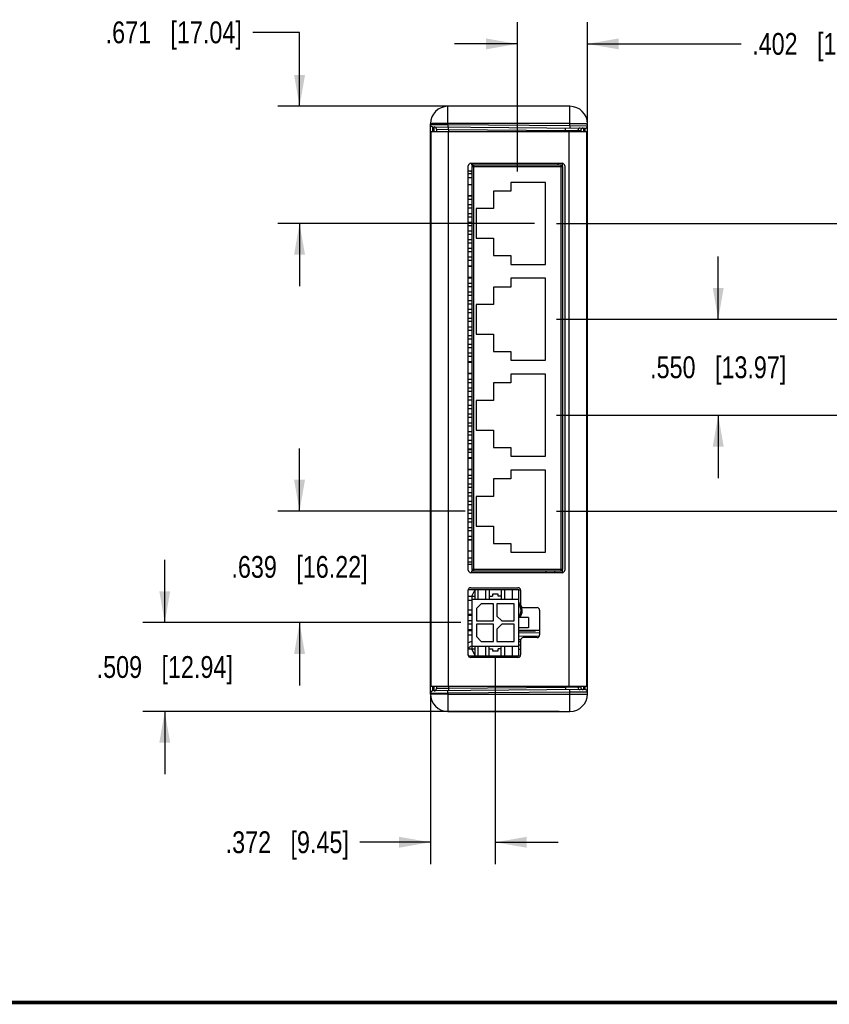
# Model space of a CAD drawing. Header units: inches. Extents: x 0.2 to 16.8, y 0.1 to 10.8.
# Tile 11 of 27: x 6.8 to 11.4, y 0.2 to 5.9. Entities that reach past the tile are written whole.
import ezdxf

# ---------------------------------------------------------------- set-up
doc = ezdxf.new("R2010")
doc.units = ezdxf.units.IN
doc.header["$LTSCALE"] = 0.935
doc.header["$MEASUREMENT"] = 0
doc.layers.get('0').update_dxf_attribs({"linetype": 'CONTINUOUS'})
doc.layers.add('DIMENSIONS', color=7, linetype='CONTINUOUS')
doc.styles.get("Standard").update_dxf_attribs({"font": 'txt', "width": 0.8})
doc.dimstyles.new('DIMSTYLE_1', dxfattribs={"dimtxt": 0.125, "dimasz": 0.18, "dimexe": 0.18, "dimexo": 0.0625, "dimgap": 0.09, "dimtad": 0, "dimtih": 1, "dimtoh": 1, "dimdec": 3, "dimzin": 4, "dimdsep": 46, "dimtxsty": 'STANDARD', "dimblk": '_FILLED', "dimblk1": '_FILLED', "dimblk2": '_FILLED', "dimcen": 0.09, "dimadec": 0, "dimazin": 0, "dimtp": 0.01, "dimtm": 0.01, "dimtfac": 1, "dimtdec": 3, "dimtofl": 0, "dimtmove": 0, "dimatfit": 3, "dimldrblk": '_FILLED', "dimfxl": 1, "dimtolj": 1, "dimtzin": 4, "dimarcsym": 0})

# ---------------------------------------------------------------- blocks, each defined once
blk = doc.blocks.new('_FILLED')
at = {"color": 0, "linetype": 'BYBLOCK'}
blk.add_solid([(0, 0), (-1, 0.174), (-1, -0.174)], dxfattribs=at)
blk = doc.blocks.new('*D3')
at = {"layer": 'DIMENSIONS', "color": 2, "linetype": 'CONTINUOUS'}
for p, q in [((8.4007, 5.8207), (8.1323, 5.8207)), ((8.4007, 5.3966), (8.4007, 5.8207)), ((9.8882, 5.3966), (8.2757, 5.3966)), ((9.7482, 4.7256), (8.2757, 4.7256)), ((8.4007, 4.7256), (8.4007, 4.3656))]:
    blk.add_line(p, q, dxfattribs=at)
at = {"layer": 'DIMENSIONS', "color": 2, "linetype": 'CONTINUOUS', "xscale": 0.18, "yscale": 0.18, "zscale": 0.18}
for p, rotation in [((8.4007, 5.3966), 270), ((8.4007, 4.7256), 90)]:
    blk.add_blockref('_FILLED', p, dxfattribs=dict(at, rotation=rotation))
at = {"layer": 'DIMENSIONS', "color": 2, "linetype": 'CONTINUOUS', "insert": (8.0698, 5.8832), "char_height": 0.125, "width": 1.225, "attachment_point": 3, "line_spacing_factor": 0.9}
blk.add_mtext('.671{\\Ftxt.shx;\\W1.000000;\\H0.125000; }[17.04]', dxfattribs=at)
blk = doc.blocks.new('*D4')
at = {"layer": 'DIMENSIONS', "color": 2, "linetype": 'CONTINUOUS'}
for p, q in [((11.6094, 4.7256), (11.6094, 5.1794)), ((11.6094, 5.1794), (11.7269, 5.1794)), ((9.8732, 4.7256), (11.7344, 4.7256)), ((9.8732, 4.1756), (11.7344, 4.1756)), ((11.6094, 4.1756), (11.6094, 3.8156))]:
    blk.add_line(p, q, dxfattribs=at)
at = {"layer": 'DIMENSIONS', "color": 2, "linetype": 'CONTINUOUS', "xscale": 0.18, "yscale": 0.18, "zscale": 0.18}
for p, rotation in [((11.6094, 4.7256), 270), ((11.6094, 4.1756), 90)]:
    blk.add_blockref('_FILLED', p, dxfattribs=dict(at, rotation=rotation))
at = {"layer": 'DIMENSIONS', "color": 2, "linetype": 'CONTINUOUS', "insert": (11.7894, 5.2419), "char_height": 0.125, "width": 1.225, "attachment_point": 1, "line_spacing_factor": 0.9}
blk.add_mtext('.550{\\Ftxt.shx;\\W1.000000;\\H0.125000; }[13.97]', dxfattribs=at)
blk = doc.blocks.new('*D5')
at = {"layer": 'DIMENSIONS', "color": 2, "linetype": 'CONTINUOUS'}
for p, q in [((10.8007, 4.1756), (10.8007, 4.5356)), ((9.8732, 4.1756), (10.9257, 4.1756)), ((9.8732, 3.6256), (10.9257, 3.6256)), ((10.8007, 3.6256), (10.8007, 3.2656))]:
    blk.add_line(p, q, dxfattribs=at)
at = {"layer": 'DIMENSIONS', "color": 2, "linetype": 'CONTINUOUS', "xscale": 0.18, "yscale": 0.18, "zscale": 0.18}
for p, rotation in [((10.8007, 4.1756), 270), ((10.8007, 3.6256), 90)]:
    blk.add_blockref('_FILLED', p, dxfattribs=dict(at, rotation=rotation))
at = {"layer": 'DIMENSIONS', "color": 2, "linetype": 'CONTINUOUS', "insert": (10.8007, 3.9631), "char_height": 0.125, "width": 1.225, "attachment_point": 2, "line_spacing_factor": 0.9}
blk.add_mtext('.550{\\Ftxt.shx;\\W1.000000;\\H0.125000; }[13.97]', dxfattribs=at)
blk = doc.blocks.new('*D6')
at = {"layer": 'DIMENSIONS', "color": 2, "linetype": 'CONTINUOUS'}
for p, q in [((12.0017, 3.6256), (12.0017, 3.9856)), ((9.8732, 3.6256), (12.1267, 3.6256)), ((9.8732, 3.0756), (12.1267, 3.0756)), ((12.0017, 3.0756), (12.0017, 2.7101)), ((12.0017, 2.7101), (12.1271, 2.7101))]:
    blk.add_line(p, q, dxfattribs=at)
at = {"layer": 'DIMENSIONS', "color": 2, "linetype": 'CONTINUOUS', "xscale": 0.18, "yscale": 0.18, "zscale": 0.18}
for p, rotation in [((12.0017, 3.6256), 270), ((12.0017, 3.0756), 90)]:
    blk.add_blockref('_FILLED', p, dxfattribs=dict(at, rotation=rotation))
at = {"layer": 'DIMENSIONS', "color": 2, "linetype": 'CONTINUOUS', "insert": (12.1896, 2.7726), "char_height": 0.125, "width": 1.225, "attachment_point": 1, "line_spacing_factor": 0.9}
blk.add_mtext('.550{\\Ftxt.shx;\\W1.000000;\\H0.125000; }[13.97]', dxfattribs=at)
blk = doc.blocks.new('*D7')
at = {"layer": 'DIMENSIONS', "color": 2, "linetype": 'CONTINUOUS'}
for p, q in [((8.4007, 3.0756), (8.4007, 3.4356)), ((9.3502, 3.0756), (8.2757, 3.0756)), ((9.3249, 2.437), (8.2757, 2.437)), ((8.4007, 2.437), (8.4007, 2.077))]:
    blk.add_line(p, q, dxfattribs=at)
at = {"layer": 'DIMENSIONS', "color": 2, "linetype": 'CONTINUOUS', "xscale": 0.18, "yscale": 0.18, "zscale": 0.18}
for p, rotation in [((8.4007, 3.0756), 270), ((8.4007, 2.437), 90)]:
    blk.add_blockref('_FILLED', p, dxfattribs=dict(at, rotation=rotation))
at = {"layer": 'DIMENSIONS', "color": 2, "linetype": 'CONTINUOUS', "insert": (8.4007, 2.8188), "char_height": 0.125, "width": 1.225, "attachment_point": 2, "line_spacing_factor": 0.9}
blk.add_mtext('.639{\\Ftxt.shx;\\W1.000000;\\H0.125000; }[16.22]', dxfattribs=at)
blk = doc.blocks.new('*D8')
at = {"layer": 'DIMENSIONS', "color": 2, "linetype": 'CONTINUOUS'}
for p, q in [((7.628, 2.437), (7.628, 2.797)), ((9.3249, 2.437), (7.503, 2.437)), ((9.8882, 1.9276), (7.503, 1.9276)), ((7.628, 1.9276), (7.628, 1.5676))]:
    blk.add_line(p, q, dxfattribs=at)
at = {"layer": 'DIMENSIONS', "color": 2, "linetype": 'CONTINUOUS', "xscale": 0.18, "yscale": 0.18, "zscale": 0.18}
for p, rotation in [((7.628, 2.437), 270), ((7.628, 1.9276), 90)]:
    blk.add_blockref('_FILLED', p, dxfattribs=dict(at, rotation=rotation))
at = {"layer": 'DIMENSIONS', "color": 2, "linetype": 'CONTINUOUS', "insert": (7.628, 2.2448), "char_height": 0.125, "width": 1.225, "attachment_point": 2, "line_spacing_factor": 0.9}
blk.add_mtext('.509{\\Ftxt.shx;\\W1.000000;\\H0.125000; }[12.94]', dxfattribs=at)
blk = doc.blocks.new('*D9')
at = {"layer": 'DIMENSIONS', "color": 2, "linetype": 'CONTINUOUS'}
for p, q in [((9.5227, 2.2397), (9.5227, 1.0526)), ((9.1507, 2.0157), (9.1507, 1.0526)), ((9.1507, 1.1776), (8.746, 1.1776)), ((9.5227, 1.1776), (9.8827, 1.1776))]:
    blk.add_line(p, q, dxfattribs=at)
at = {"layer": 'DIMENSIONS', "color": 2, "linetype": 'CONTINUOUS', "xscale": 0.18, "yscale": 0.18, "zscale": 0.18}
blk.add_blockref('_FILLED', (9.1507, 1.1776), dxfattribs=at)
at = {"layer": 'DIMENSIONS', "color": 2, "linetype": 'CONTINUOUS', "xscale": 0.18, "yscale": 0.18, "zscale": 0.18, "rotation": 180}
blk.add_blockref('_FILLED', (9.5227, 1.1776), dxfattribs=at)
at = {"layer": 'DIMENSIONS', "color": 2, "linetype": 'CONTINUOUS', "insert": (8.6835, 1.2401), "char_height": 0.125, "width": 1.125, "attachment_point": 3, "line_spacing_factor": 0.9}
blk.add_mtext('.372{\\Ftxt.shx;\\W1.000000;\\H0.125000; }[9.45]', dxfattribs=at)
blk = doc.blocks.new('*D10')
at = {"layer": 'DIMENSIONS', "color": 2, "linetype": 'CONTINUOUS'}
for p, q in [((9.6492, 5.0235), (9.6492, 5.8795)), ((10.0507, 2.1953), (10.0507, 5.8795)), ((9.6492, 5.7545), (9.2892, 5.7545)), ((10.0507, 5.7545), (10.933, 5.7545))]:
    blk.add_line(p, q, dxfattribs=at)
at = {"layer": 'DIMENSIONS', "color": 2, "linetype": 'CONTINUOUS', "xscale": 0.18, "yscale": 0.18, "zscale": 0.18}
blk.add_blockref('_FILLED', (9.6492, 5.7545), dxfattribs=at)
at = {"layer": 'DIMENSIONS', "color": 2, "linetype": 'CONTINUOUS', "xscale": 0.18, "yscale": 0.18, "zscale": 0.18, "rotation": 180}
blk.add_blockref('_FILLED', (10.0507, 5.7545), dxfattribs=at)
at = {"layer": 'DIMENSIONS', "color": 2, "linetype": 'CONTINUOUS', "insert": (10.9955, 5.817), "char_height": 0.125, "width": 1.125, "attachment_point": 1, "line_spacing_factor": 0.9}
blk.add_mtext('.402{\\Ftxt.shx;\\W1.000000;\\H0.125000; }[10.2]', dxfattribs=at)

msp = doc.modelspace()

# ---------------------------------------------------------------- linework, layer by layer
at = {"color": 7, "linetype": 'CONTINUOUS'}
for p, q in [((9.2507, 5.2923), (9.2507, 5.3966)), ((9.9507, 5.3966), (9.2507, 5.3966)), ((9.9507, 5.2861), (9.9507, 5.3966)), ((9.1507, 2.0276), (9.1507, 5.2966)), ((9.1507, 5.2928), (9.2507, 5.2923)), ((9.1532, 5.2516), (9.1532, 2.0726)), ((9.1532, 5.2516), (10.0447, 5.2516)), ((9.1643, 5.2516), (9.1644, 5.279)), ((9.1644, 5.279), (10.0368, 5.2714)), ((9.1722, 5.2516), (9.1721, 5.2789)), ((9.1857, 5.2651), (9.1857, 5.2516)), ((9.1857, 5.2651), (9.2545, 5.2644)), ((9.2507, 5.2923), (9.2506, 5.2782)), ((9.9507, 5.2983), (9.2507, 5.2983)), ((9.2507, 5.2923), (9.9507, 5.2861)), ((9.2532, 5.2516), (9.2532, 2.0726)), ((9.2545, 5.2644), (9.2544, 5.2782)), ((9.2545, 5.2644), (9.2545, 5.2516)), ((9.2545, 5.2644), (9.9247, 5.2586)), ((9.9247, 5.2586), (9.9246, 5.2723)), ((9.9247, 5.2586), (9.9247, 5.2516)), ((9.9247, 5.2586), (9.9959, 5.2578)), ((9.9447, 5.2516), (9.9447, 2.0726)), ((9.9507, 5.2861), (9.9506, 5.2721)), ((9.9507, 5.2861), (10.0507, 5.2851)), ((9.9959, 5.2578), (9.9959, 5.2516)), ((9.9959, 5.2578), (10.013, 5.2577)), ((10.0368, 5.2714), (10.037, 5.2516)), ((10.0447, 5.2516), (10.0447, 2.0726)), ((10.0507, 2.0276), (10.0507, 5.2966)), ((9.1507, 5.199), (9.1532, 5.199)), ((9.1507, 5.1884), (9.1532, 5.1884)), ((10.0507, 5.1914), (10.0447, 5.1914)), ((9.1532, 5.0576), (9.1507, 5.0576)), ((9.3677, 2.7381), (9.3677, 5.0551)), ((9.3877, 5.0241), (9.3677, 5.0241)), ((9.3827, 5.0701), (9.9057, 5.0701)), ((9.3877, 5.0601), (9.3877, 5.0701)), ((9.9007, 5.0601), (9.3877, 5.0601)), ((9.3877, 5.0501), (9.3877, 2.7431)), ((9.9107, 5.0501), (9.3877, 5.0501)), ((9.3923, 5.0701), (9.3923, 5.0601)), ((9.3977, 5.0601), (9.3977, 2.7331)), ((9.9007, 2.7331), (9.9007, 5.0601)), ((9.9107, 2.7431), (9.9107, 5.0501)), ((9.9207, 5.0551), (9.9207, 2.7381)), ((9.3877, 5.0091), (9.3677, 5.0091)), ((9.3877, 4.9866), (9.3677, 4.9866)), ((9.3877, 4.9466), (9.3677, 4.9466)), ((9.6127, 4.9606), (9.6127, 4.9106)), ((9.8107, 4.9606), (9.6127, 4.9606)), ((9.8107, 4.4906), (9.8107, 4.9606)), ((9.3877, 4.8841), (9.3677, 4.8841)), ((9.3877, 4.8811), (9.3677, 4.8811)), ((9.3877, 4.8621), (9.3677, 4.8621)), ((9.5127, 4.9106), (9.5127, 4.8106)), ((9.6127, 4.9106), (9.5127, 4.9106)), ((9.3877, 4.8311), (9.3677, 4.8311)), ((9.3877, 4.8121), (9.3677, 4.8121)), ((9.4127, 4.8106), (9.4127, 4.6406)), ((9.5127, 4.8106), (9.4127, 4.8106)), ((9.3877, 4.7811), (9.3677, 4.7811)), ((9.3877, 4.7621), (9.3677, 4.7621)), ((9.3877, 4.7311), (9.3677, 4.7311)), ((9.3877, 4.7121), (9.3677, 4.7121)), ((9.3877, 4.6811), (9.3677, 4.6811)), ((9.3877, 4.6621), (9.3677, 4.6621)), ((9.3877, 4.6311), (9.3677, 4.6311)), ((9.4127, 4.6406), (9.5127, 4.6406)), ((9.5127, 4.6406), (9.5127, 4.5406)), ((9.3877, 4.6121), (9.3677, 4.6121)), ((9.3877, 4.5811), (9.3677, 4.5811)), ((9.3877, 4.5621), (9.3677, 4.5621)), ((9.3877, 4.5311), (9.3677, 4.5311)), ((9.5127, 4.5406), (9.6127, 4.5406)), ((9.6127, 4.5406), (9.6127, 4.4906)), ((9.3877, 4.5121), (9.3677, 4.5121)), ((9.3877, 4.4811), (9.3677, 4.4811)), ((9.3877, 4.4781), (9.3677, 4.4781)), ((9.6127, 4.4906), (9.8107, 4.4906)), ((9.3877, 4.4151), (9.3677, 4.4151)), ((9.3877, 4.4121), (9.3677, 4.4121)), ((9.6127, 4.4106), (9.6127, 4.3606)), ((9.8107, 4.4106), (9.6127, 4.4106)), ((9.8107, 3.9406), (9.8107, 4.4106)), ((9.3877, 4.3811), (9.3677, 4.3811)), ((9.3877, 4.3621), (9.3677, 4.3621)), ((9.5127, 4.3606), (9.5127, 4.2606)), ((9.6127, 4.3606), (9.5127, 4.3606)), ((9.3877, 4.3311), (9.3677, 4.3311)), ((9.3877, 4.3121), (9.3677, 4.3121)), ((9.3877, 4.2811), (9.3677, 4.2811)), ((9.3877, 4.2621), (9.3677, 4.2621)), ((9.4127, 4.2606), (9.4127, 4.0906)), ((9.5127, 4.2606), (9.4127, 4.2606)), ((9.3877, 4.2311), (9.3677, 4.2311)), ((9.3877, 4.2121), (9.3677, 4.2121)), ((9.3877, 4.1811), (9.3677, 4.1811)), ((9.3877, 4.1621), (9.3677, 4.1621)), ((9.3877, 4.1311), (9.3677, 4.1311)), ((9.3877, 4.1121), (9.3677, 4.1121)), ((9.3877, 4.0811), (9.3677, 4.0811)), ((9.4127, 4.0906), (9.5127, 4.0906)), ((9.5127, 4.0906), (9.5127, 3.9906)), ((9.3877, 4.0621), (9.3677, 4.0621)), ((9.3877, 4.0311), (9.3677, 4.0311)), ((9.3877, 4.0121), (9.3677, 4.0121)), ((9.3877, 3.9811), (9.3677, 3.9811)), ((9.3877, 3.9621), (9.3677, 3.9621)), ((9.5127, 3.9906), (9.6127, 3.9906)), ((9.6127, 3.9906), (9.6127, 3.9406)), ((9.3877, 3.9311), (9.3677, 3.9311)), ((9.3877, 3.9281), (9.3677, 3.9281)), ((9.6127, 3.9406), (9.8107, 3.9406)), ((9.3877, 3.8651), (9.3677, 3.8651)), ((9.3877, 3.8621), (9.3677, 3.8621)), ((9.6127, 3.8606), (9.6127, 3.8106)), ((9.8107, 3.8606), (9.6127, 3.8606)), ((9.8107, 3.3906), (9.8107, 3.8606)), ((9.3877, 3.8311), (9.3677, 3.8311)), ((9.3877, 3.8121), (9.3677, 3.8121)), ((9.5127, 3.8106), (9.5127, 3.7106)), ((9.6127, 3.8106), (9.5127, 3.8106)), ((9.3877, 3.7811), (9.3677, 3.7811)), ((9.3877, 3.7621), (9.3677, 3.7621)), ((9.3877, 3.7311), (9.3677, 3.7311)), ((9.3877, 3.7121), (9.3677, 3.7121)), ((9.3877, 3.6811), (9.3677, 3.6811)), ((9.4127, 3.7106), (9.4127, 3.5406)), ((9.5127, 3.7106), (9.4127, 3.7106)), ((9.3877, 3.6621), (9.3677, 3.6621)), ((9.3877, 3.6311), (9.3677, 3.6311)), ((9.3877, 3.6121), (9.3677, 3.6121)), ((9.3877, 3.5811), (9.3677, 3.5811)), ((9.3877, 3.5621), (9.3677, 3.5621)), ((9.3877, 3.5311), (9.3677, 3.5311)), ((9.3877, 3.5121), (9.3677, 3.5121)), ((9.4127, 3.5406), (9.5127, 3.5406)), ((9.5127, 3.5406), (9.5127, 3.4406)), ((9.3877, 3.4811), (9.3677, 3.4811)), ((9.3877, 3.4621), (9.3677, 3.4621)), ((9.3877, 3.4311), (9.3677, 3.4311)), ((9.3677, 3.4301), (9.3877, 3.4301)), ((9.3877, 3.4121), (9.3677, 3.4121)), ((9.5127, 3.4406), (9.6127, 3.4406)), ((9.6127, 3.4406), (9.6127, 3.3906)), ((9.6127, 3.3906), (9.8107, 3.3906)), ((9.3877, 3.3811), (9.3677, 3.3811)), ((9.3877, 3.3781), (9.3677, 3.3781)), ((9.3877, 3.3151), (9.3677, 3.3151)), ((9.3877, 3.3121), (9.3677, 3.3121)), ((9.3877, 3.2811), (9.3677, 3.2811)), ((9.8107, 3.3106), (9.6127, 3.3106)), ((9.6127, 3.3106), (9.6127, 3.2606)), ((9.8107, 2.8406), (9.8107, 3.3106)), ((9.3877, 3.2621), (9.3677, 3.2621)), ((9.3877, 3.2311), (9.3677, 3.2311)), ((9.6127, 3.2606), (9.5127, 3.2606)), ((9.5127, 3.2606), (9.5127, 3.1606)), ((9.3877, 3.2121), (9.3677, 3.2121)), ((9.3877, 3.1811), (9.3677, 3.1811)), ((9.3877, 3.1621), (9.3677, 3.1621)), ((9.3877, 3.1311), (9.3677, 3.1311)), ((9.3877, 3.1121), (9.3677, 3.1121)), ((9.5127, 3.1606), (9.4127, 3.1606)), ((9.4127, 3.1606), (9.4127, 2.9906)), ((9.3877, 3.0811), (9.3677, 3.0811)), ((9.3877, 3.0621), (9.3677, 3.0621)), ((9.3877, 3.0311), (9.3677, 3.0311)), ((9.3877, 3.0121), (9.3677, 3.0121)), ((9.3877, 2.9811), (9.3677, 2.9811)), ((9.3877, 2.9621), (9.3677, 2.9621)), ((9.4127, 2.9906), (9.5127, 2.9906)), ((9.5127, 2.9906), (9.5127, 2.8906)), ((9.3877, 2.9311), (9.3677, 2.9311)), ((9.3877, 2.9121), (9.3677, 2.9121)), ((9.3877, 2.9091), (9.3677, 2.9091)), ((9.5127, 2.8906), (9.6127, 2.8906)), ((9.6127, 2.8906), (9.6127, 2.8406)), ((9.3877, 2.8466), (9.3677, 2.8466)), ((9.6127, 2.8406), (9.8107, 2.8406)), ((9.3877, 2.8066), (9.3677, 2.8066)), ((9.3877, 2.7841), (9.3677, 2.7841)), ((9.3877, 2.7691), (9.3677, 2.7691)), ((9.9057, 2.7231), (9.3827, 2.7231)), ((9.3877, 2.7431), (9.9107, 2.7431)), ((9.3877, 2.7331), (9.9007, 2.7331)), ((9.3877, 2.7231), (9.3877, 2.7331)), ((9.8117, 2.7331), (9.8117, 2.7231)), ((9.8617, 2.7331), (9.8617, 2.7231)), ((9.9087, 2.7234), (9.9087, 2.7371)), ((9.3674, 2.2521), (9.3674, 2.622)), ((9.3677, 2.2491), (9.3677, 2.6249)), ((9.3683, 2.627), (9.6579, 2.627)), ((9.3824, 2.637), (9.6529, 2.637)), ((9.3874, 2.5876), (9.4071, 2.627)), ((9.4071, 2.5719), (9.4071, 2.627)), ((9.4242, 2.5719), (9.4242, 2.627)), ((9.4685, 2.5719), (9.4685, 2.627)), ((9.4882, 2.627), (9.4882, 2.5719)), ((9.5384, 2.5994), (9.5069, 2.5994)), ((9.5069, 2.5994), (9.5069, 2.5876)), ((9.5384, 2.5876), (9.5384, 2.5994)), ((9.5571, 2.627), (9.5571, 2.5719)), ((9.5768, 2.5719), (9.5768, 2.627)), ((9.6211, 2.5719), (9.6211, 2.627)), ((9.6579, 2.2471), (9.6579, 2.627)), ((9.6678, 2.6231), (9.6579, 2.6231)), ((9.6679, 2.622), (9.6679, 2.538)), ((9.3677, 2.5876), (9.4071, 2.5876)), ((9.3677, 2.5661), (9.3874, 2.5661)), ((9.3874, 2.5876), (9.3874, 2.2864)), ((9.3874, 2.5719), (9.6579, 2.5719)), ((9.442, 2.5453), (9.4144, 2.5177)), ((9.5128, 2.5453), (9.442, 2.5453)), ((9.4882, 2.5876), (9.5069, 2.5876)), ((9.5128, 2.4469), (9.5128, 2.5453)), ((9.6309, 2.5453), (9.5325, 2.5453)), ((9.5325, 2.5453), (9.5325, 2.4744)), ((9.5571, 2.5876), (9.5384, 2.5876)), ((9.6309, 2.4469), (9.6309, 2.5453)), ((9.3874, 2.5087), (9.3677, 2.5087)), ((9.4144, 2.5177), (9.4144, 2.4469)), ((9.6829, 2.523), (9.7619, 2.523)), ((9.7769, 2.508), (9.7769, 2.366)), ((9.3874, 2.4835), (9.3677, 2.4835)), ((9.3874, 2.4784), (9.3677, 2.4784)), ((9.3874, 2.4469), (9.3677, 2.4469)), ((9.3874, 2.4461), (9.3677, 2.4461)), ((9.4144, 2.4469), (9.5128, 2.4469)), ((9.5325, 2.4744), (9.5601, 2.4469)), ((9.5601, 2.4469), (9.6309, 2.4469)), ((9.713, 2.4665), (9.6579, 2.4665)), ((9.713, 2.4665), (9.713, 2.4075)), ((9.3874, 2.4272), (9.3677, 2.4272)), ((9.3874, 2.3957), (9.3677, 2.3957)), ((9.3677, 2.3916), (9.3874, 2.3916)), ((9.3874, 2.3906), (9.3677, 2.3906)), ((9.5128, 2.4272), (9.4144, 2.4272)), ((9.4144, 2.4272), (9.4144, 2.3563)), ((9.5128, 2.3287), (9.5128, 2.4272)), ((9.5601, 2.4272), (9.5325, 2.3996)), ((9.5325, 2.3996), (9.5325, 2.3287)), ((9.6309, 2.4272), (9.5601, 2.4272)), ((9.6309, 2.3287), (9.6309, 2.4272)), ((9.713, 2.4075), (9.6579, 2.4075)), ((9.7769, 2.3916), (9.6579, 2.3916)), ((9.6579, 2.3906), (9.7532, 2.3906)), ((9.6579, 2.378), (9.7769, 2.3801)), ((9.7532, 2.3916), (9.7532, 2.3906)), ((9.3874, 2.3654), (9.3677, 2.3654)), ((9.4144, 2.3563), (9.442, 2.3287)), ((9.442, 2.3287), (9.5128, 2.3287)), ((9.5325, 2.3287), (9.6309, 2.3287)), ((9.7756, 2.36), (9.6579, 2.358)), ((9.6681, 2.3382), (9.6579, 2.338)), ((9.6579, 2.3276), (9.6679, 2.3278)), ((9.6679, 2.336), (9.6679, 2.2521)), ((9.7619, 2.351), (9.6829, 2.351)), ((9.1532, 2.2665), (9.1507, 2.2665)), ((9.3677, 2.2864), (9.4071, 2.2864)), ((9.3874, 2.3022), (9.6579, 2.3022)), ((9.4071, 2.2471), (9.3874, 2.2864)), ((9.4071, 2.2471), (9.4071, 2.3022)), ((9.4242, 2.2471), (9.4242, 2.3022)), ((9.4685, 2.2471), (9.4685, 2.3022)), ((9.4882, 2.2471), (9.4882, 2.3022)), ((9.4882, 2.2864), (9.5069, 2.2864)), ((9.5069, 2.2864), (9.5069, 2.2746)), ((9.5069, 2.2746), (9.5384, 2.2746)), ((9.5571, 2.2864), (9.5384, 2.2864)), ((9.5384, 2.2746), (9.5384, 2.2864)), ((9.5571, 2.2471), (9.5571, 2.3022)), ((9.5768, 2.2471), (9.5768, 2.3022)), ((9.6211, 2.2471), (9.6211, 2.3022)), ((9.6679, 2.3078), (9.6579, 2.3076)), ((9.6679, 2.2828), (9.6579, 2.2826)), ((9.3683, 2.2471), (9.6579, 2.2471)), ((9.6529, 2.2371), (9.3824, 2.2371)), ((9.3923, 2.2471), (9.3923, 2.2371)), ((9.1532, 2.1858), (9.1518, 2.1826)), ((9.1507, 2.1357), (9.1532, 2.1357)), ((9.1507, 2.1251), (9.1532, 2.1251)), ((10.0507, 2.1328), (10.0447, 2.1328)), ((9.1532, 2.0726), (10.0447, 2.0726)), ((9.1644, 2.0451), (9.1643, 2.0725)), ((10.0368, 2.0527), (9.1644, 2.0451)), ((9.1721, 2.0452), (9.1722, 2.0725)), ((9.1857, 2.0726), (9.1857, 2.059)), ((9.2545, 2.0597), (9.1857, 2.059)), ((9.2507, 2.0319), (9.2506, 2.0459)), ((9.9507, 2.038), (9.2507, 2.0319)), ((9.2545, 2.0597), (9.2544, 2.0459)), ((9.2545, 2.0726), (9.2545, 2.0597)), ((9.9247, 2.0655), (9.2545, 2.0597)), ((9.9247, 2.0655), (9.9246, 2.0518)), ((9.9247, 2.0726), (9.9247, 2.0655)), ((9.9959, 2.0663), (9.9247, 2.0655)), ((9.9507, 2.038), (9.9506, 2.052)), ((10.0507, 2.039), (9.9507, 2.038)), ((9.9507, 1.9276), (9.9507, 2.038)), ((9.9959, 2.0726), (9.9959, 2.0663)), ((10.013, 2.0664), (9.9959, 2.0663)), ((10.037, 2.0725), (10.0368, 2.0527)), ((9.2507, 2.0319), (9.1507, 2.0313)), ((9.2507, 2.0319), (9.2507, 1.9276)), ((9.2507, 2.0258), (9.9507, 2.0258)), ((9.2507, 1.9276), (9.9507, 1.9276))]:
    msp.add_line(p, q, dxfattribs=at)
at = {"color": 7, "linetype": 'CONTINUOUS', "const_width": 0.02}
msp.add_lwpolyline([(0.25, 0.2586), (16.75, 0.2586)], dxfattribs=at)
at = {"color": 7, "linetype": 'CONTINUOUS'}
for centre, radius, start, end in [((9.2507, 5.2966), 0.1, 90, 180), ((9.9507, 5.2966), 0.1, 0, 90), ((9.1645, 5.2928), 0.0138, 180, 269.5), ((9.172, 5.2651), 0.0138, 0, 89.5), ((10.0097, 5.2578), 0.0138, 89.5202, 180.0194), ((10.0268, 5.2577), 0.0138, 89.5202, 180.0194), ((10.037, 5.2851), 0.0138, 269.5, 0), ((9.1707, 5.1478), 0.02, 180, 208.833), ((9.3827, 5.0551), 0.015, 90, 180), ((9.3927, 5.0461), 0.025, 242.0869, 258.4477), ((9.3977, 5.0501), 0.01, 90, 180), ((9.8492, 5.056), 0.035, 6.6947, 23.729), ((9.9007, 5.0501), 0.01, 0, 90), ((9.9057, 5.0551), 0.015, 0, 90), ((9.8487, 5.056), 0.06, 0.0782, 13.5117), ((9.3827, 2.7381), 0.015, 180, 270), ((9.3977, 2.7431), 0.01, 180, 270), ((9.9007, 2.7431), 0.01, 270, 360), ((9.9057, 2.7381), 0.015, 270, 360), ((9.3824, 2.622), 0.015, 90, 180), ((9.6529, 2.622), 0.015, 0, 90), ((9.6147, 2.5061), 0.0625, 31.647, 46.2737), ((9.6147, 2.5061), 0.056, 320.4876, 39.5124), ((9.6147, 2.5061), 0.0625, 320.7671, 18.6311), ((9.6829, 2.538), 0.015, 180, 270), ((9.7619, 2.508), 0.015, 0, 90), ((9.393, 2.278), 0.05, 96.3543, 120.323), ((9.6829, 2.336), 0.015, 90, 180), ((9.7619, 2.366), 0.015, 270, 360), ((9.3927, 2.278), 0.025, 102.3772, 160.2617), ((9.3824, 2.2521), 0.015, 180, 270), ((9.6529, 2.2521), 0.015, 270, 360), ((9.1707, 2.1763), 0.02, 151.167, 180), ((9.1706, 2.1763), 0.0199, 173.49, 180.0017), ((9.1703, 2.1763), 0.0196, 171.1238, 173.4847), ((9.1701, 2.1764), 0.0193, 167.0083, 171.1323), ((9.1697, 2.1765), 0.0189, 163.2732, 167.0169), ((9.1692, 2.1766), 0.0184, 160.8405, 163.2758), ((9.1645, 2.0313), 0.0138, 90.5, 180), ((9.172, 2.059), 0.0138, 270.5, 360), ((10.0097, 2.0663), 0.0138, 179.9806, 270.4798), ((10.0268, 2.0664), 0.0138, 179.9806, 270.4798), ((10.037, 2.039), 0.0138, 0, 90.5), ((9.2507, 2.0276), 0.1, 180, 270), ((9.9507, 2.0276), 0.1, 270, 360)]:
    msp.add_arc(centre, radius, start, end, dxfattribs=at)
for points, knots in [([(9.2507, 5.2983), (9.2475, 5.2983), (9.241, 5.2983), (9.2313, 5.2983), (9.2218, 5.2982), (9.2126, 5.2982), (9.2038, 5.2981), (9.1954, 5.298), (9.1875, 5.2979), (9.1813, 5.2978), (9.1767, 5.2977), (9.1735, 5.2977), (9.1705, 5.2976), (9.1677, 5.2975), (9.165, 5.2975), (9.1626, 5.2974), (9.1604, 5.2973), (9.1584, 5.2972), (9.1567, 5.2971), (9.1551, 5.2971), (9.1538, 5.297), (9.1529, 5.2969), (9.1522, 5.2969), (9.1518, 5.2968), (9.1516, 5.2968), (9.1514, 5.2967), (9.1512, 5.2967), (9.1511, 5.2967), (9.151, 5.2967), (9.1509, 5.2967), (9.1509, 5.2966), (9.1508, 5.2966), (9.1508, 5.2966), (9.1508, 5.2966), (9.1507, 5.2966), (9.1507, 5.2966)], [0, 0, 0, 0, 0.097946, 0.194948, 0.290074, 0.382407, 0.471059, 0.555175, 0.633948, 0.706617, 0.740442, 0.772485, 0.802667, 0.830918, 0.857167, 0.881354, 0.903419, 0.92331, 0.94098, 0.956386, 0.969494, 0.980272, 0.984781, 0.9887, 0.992028, 0.99347, 0.994764, 0.995911, 0.996911, 0.997766, 0.998475, 0.999044, 0.999277, 0.999477, 1, 1, 1, 1]), ([(9.9507, 5.2983), (9.954, 5.2983), (9.9605, 5.2983), (9.9702, 5.2983), (9.9797, 5.2982), (9.9889, 5.2982), (9.9977, 5.2981), (10.0061, 5.298), (10.014, 5.2979), (10.0202, 5.2978), (10.0248, 5.2977), (10.028, 5.2977), (10.031, 5.2976), (10.0338, 5.2975), (10.0365, 5.2975), (10.0389, 5.2974), (10.0411, 5.2973), (10.0431, 5.2972), (10.0448, 5.2971), (10.0464, 5.2971), (10.0477, 5.297), (10.0486, 5.2969), (10.0493, 5.2969), (10.0496, 5.2968), (10.0499, 5.2968), (10.0501, 5.2967), (10.0503, 5.2967), (10.0504, 5.2967), (10.0505, 5.2967), (10.0506, 5.2967), (10.0506, 5.2966), (10.0507, 5.2966), (10.0507, 5.2966), (10.0507, 5.2966), (10.0507, 5.2966), (10.0507, 5.2966)], [0, 0, 0, 0, 0.097946, 0.194948, 0.290074, 0.382407, 0.471059, 0.555175, 0.633948, 0.706617, 0.740442, 0.772485, 0.802667, 0.830918, 0.857167, 0.881354, 0.903419, 0.92331, 0.94098, 0.956386, 0.969494, 0.980272, 0.984781, 0.9887, 0.992028, 0.99347, 0.994764, 0.995911, 0.996911, 0.997766, 0.998475, 0.999044, 0.999277, 0.999477, 1, 1, 1, 1]), ([(10.013, 5.2577), (10.013, 5.2577), (10.013, 5.2577), (10.013, 5.2577), (10.0131, 5.2576), (10.0131, 5.2576), (10.0131, 5.2575), (10.0132, 5.2575), (10.0132, 5.2574), (10.0132, 5.2572), (10.0133, 5.2571), (10.0134, 5.2568), (10.0134, 5.2565), (10.0135, 5.2561), (10.0135, 5.2557), (10.0136, 5.2552), (10.0137, 5.2547), (10.0137, 5.254), (10.0138, 5.2529), (10.0139, 5.252), (10.0139, 5.2516)], [0, 0, 0, 0, 0.0051, 0.010902, 0.017888, 0.026337, 0.036407, 0.048191, 0.061745, 0.077105, 0.113322, 0.156953, 0.208044, 0.266603, 0.332618, 0.406064, 0.486903, 0.575083, 0.773234, 1, 1, 1, 1]), ([(10.0269, 5.2715), (10.0269, 5.2715), (10.0269, 5.2715), (10.0269, 5.2714), (10.0269, 5.2714), (10.027, 5.2714), (10.027, 5.2713), (10.027, 5.2713), (10.027, 5.2712), (10.0271, 5.2711), (10.0271, 5.2709), (10.0271, 5.2707), (10.0272, 5.2705), (10.0272, 5.2701), (10.0273, 5.2698), (10.0273, 5.2694), (10.0274, 5.269), (10.0274, 5.2684), (10.0275, 5.2675), (10.0276, 5.2663), (10.0277, 5.2649), (10.0278, 5.2634), (10.0278, 5.2618), (10.0279, 5.26), (10.028, 5.2581), (10.0281, 5.2553), (10.0282, 5.2531), (10.0282, 5.2516)], [0, 0, 0, 0, 0.001196, 0.002594, 0.004323, 0.006452, 0.00902, 0.012047, 0.015545, 0.019523, 0.028936, 0.040309, 0.053653, 0.068971, 0.086262, 0.105521, 0.126741, 0.149915, 0.202081, 0.261925, 0.329332, 0.404172, 0.486298, 0.575547, 0.67174, 0.774687, 1, 1, 1, 1]), ([(9.1507, 5.1628), (9.1507, 5.1626), (9.1508, 5.1621), (9.1509, 5.1613), (9.1511, 5.1606), (9.1514, 5.1599), (9.1517, 5.1592), (9.1523, 5.1583), (9.1528, 5.1576), (9.1532, 5.1572)], [0, 0, 0, 0, 0.118612, 0.23795, 0.358599, 0.481186, 0.606249, 0.73423, 1, 1, 1, 1]), ([(9.1507, 5.1509), (9.1507, 5.1506), (9.1508, 5.1501), (9.1509, 5.1494), (9.1511, 5.1487), (9.1515, 5.1477), (9.1522, 5.1465), (9.1528, 5.1457), (9.1532, 5.1453)], [0, 0, 0, 0, 0.118667, 0.238012, 0.358752, 0.481479, 0.734451, 1, 1, 1, 1]), ([(9.1507, 5.1478), (9.1507, 5.1476), (9.1508, 5.1472), (9.1508, 5.1465), (9.1508, 5.1459), (9.1509, 5.1452), (9.151, 5.1446), (9.1511, 5.1439), (9.1513, 5.1433), (9.1514, 5.1428), (9.1515, 5.1424), (9.1516, 5.142), (9.1517, 5.1417), (9.1519, 5.1414), (9.152, 5.1411), (9.1521, 5.1408), (9.1523, 5.1405), (9.1524, 5.1403), (9.1525, 5.14), (9.1527, 5.1397), (9.1529, 5.1393), (9.1531, 5.1389), (9.1532, 5.1387), (9.1532, 5.1386)], [0, 0, 0, 0, 0.066585, 0.13428, 0.201779, 0.268208, 0.334532, 0.402213, 0.471845, 0.539929, 0.571925, 0.601776, 0.654065, 0.677709, 0.700741, 0.748092, 0.773948, 0.8021, 0.832344, 0.864251, 0.93134, 0.965664, 1, 1, 1, 1]), ([(9.1532, 2.1788), (9.153, 2.1786), (9.1527, 2.1782), (9.1522, 2.1775), (9.1517, 2.1769), (9.1514, 2.1761), (9.1511, 2.1754), (9.1509, 2.1747), (9.1508, 2.174), (9.1507, 2.1735), (9.1507, 2.1732)], [0, 0, 0, 0, 0.134746, 0.26598, 0.393924, 0.518929, 0.641476, 0.762103, 0.881396, 1, 1, 1, 1]), ([(9.1507, 2.1613), (9.1507, 2.1615), (9.1508, 2.162), (9.1509, 2.1628), (9.1511, 2.1635), (9.1514, 2.1642), (9.1517, 2.1649), (9.1523, 2.1658), (9.1528, 2.1665), (9.1532, 2.1669)], [0, 0, 0, 0, 0.118612, 0.23795, 0.358599, 0.481186, 0.606249, 0.73423, 1, 1, 1, 1]), ([(10.0139, 2.0725), (10.0139, 2.0721), (10.0138, 2.0712), (10.0137, 2.0701), (10.0137, 2.0694), (10.0136, 2.0689), (10.0135, 2.0684), (10.0135, 2.068), (10.0134, 2.0676), (10.0134, 2.0673), (10.0133, 2.0671), (10.0132, 2.0669), (10.0132, 2.0667), (10.0132, 2.0667), (10.0131, 2.0666), (10.0131, 2.0665), (10.0131, 2.0665), (10.013, 2.0665), (10.013, 2.0664), (10.013, 2.0664), (10.013, 2.0664)], [0, 0, 0, 0, 0.226761, 0.424913, 0.513099, 0.593942, 0.667387, 0.733396, 0.791952, 0.843042, 0.886676, 0.922897, 0.938259, 0.951813, 0.963596, 0.973665, 0.982113, 0.989098, 0.9949, 1, 1, 1, 1]), ([(10.0282, 2.0725), (10.0282, 2.071), (10.0281, 2.0688), (10.028, 2.066), (10.0279, 2.0641), (10.0278, 2.0623), (10.0278, 2.0607), (10.0277, 2.0592), (10.0276, 2.0578), (10.0275, 2.0566), (10.0274, 2.0557), (10.0274, 2.0551), (10.0273, 2.0547), (10.0273, 2.0543), (10.0272, 2.054), (10.0272, 2.0537), (10.0271, 2.0534), (10.0271, 2.0532), (10.0271, 2.053), (10.027, 2.0529), (10.027, 2.0528), (10.027, 2.0528), (10.027, 2.0527), (10.0269, 2.0527), (10.0269, 2.0527), (10.0269, 2.0527), (10.0269, 2.0527), (10.0269, 2.0527)], [0, 0, 0, 0, 0.225313, 0.32826, 0.424453, 0.513702, 0.595828, 0.670668, 0.738076, 0.797919, 0.850085, 0.873259, 0.894479, 0.913738, 0.931029, 0.946347, 0.959691, 0.971065, 0.980477, 0.984455, 0.987953, 0.99098, 0.993547, 0.995677, 0.997406, 0.998803, 1, 1, 1, 1]), ([(9.2507, 2.0258), (9.2475, 2.0258), (9.241, 2.0258), (9.2313, 2.0258), (9.2218, 2.0259), (9.2126, 2.0259), (9.2038, 2.026), (9.1954, 2.0261), (9.1875, 2.0262), (9.1813, 2.0263), (9.1767, 2.0264), (9.1735, 2.0264), (9.1705, 2.0265), (9.1677, 2.0266), (9.165, 2.0267), (9.1626, 2.0267), (9.1604, 2.0268), (9.1584, 2.0269), (9.1567, 2.027), (9.1551, 2.027), (9.1538, 2.0271), (9.1529, 2.0272), (9.1522, 2.0273), (9.1518, 2.0273), (9.1516, 2.0273), (9.1514, 2.0274), (9.1512, 2.0274), (9.1511, 2.0274), (9.151, 2.0274), (9.1509, 2.0274), (9.1509, 2.0275), (9.1508, 2.0275), (9.1508, 2.0275), (9.1508, 2.0275), (9.1507, 2.0275), (9.1507, 2.0276)], [0, 0, 0, 0, 0.097946, 0.194948, 0.290074, 0.382407, 0.471059, 0.555175, 0.633948, 0.706617, 0.740442, 0.772485, 0.802667, 0.830918, 0.857167, 0.881354, 0.903419, 0.92331, 0.94098, 0.956386, 0.969494, 0.980272, 0.984781, 0.9887, 0.992028, 0.99347, 0.994764, 0.995911, 0.996911, 0.997766, 0.998475, 0.999044, 0.999277, 0.999477, 1, 1, 1, 1]), ([(9.9507, 2.0258), (9.954, 2.0258), (9.9605, 2.0258), (9.9702, 2.0258), (9.9797, 2.0259), (9.9889, 2.0259), (9.9977, 2.026), (10.0061, 2.0261), (10.014, 2.0262), (10.0202, 2.0263), (10.0248, 2.0264), (10.028, 2.0264), (10.031, 2.0265), (10.0338, 2.0266), (10.0365, 2.0267), (10.0389, 2.0267), (10.0411, 2.0268), (10.0431, 2.0269), (10.0448, 2.027), (10.0464, 2.027), (10.0477, 2.0271), (10.0486, 2.0272), (10.0493, 2.0273), (10.0496, 2.0273), (10.0499, 2.0273), (10.0501, 2.0274), (10.0503, 2.0274), (10.0504, 2.0274), (10.0505, 2.0274), (10.0506, 2.0274), (10.0506, 2.0275), (10.0507, 2.0275), (10.0507, 2.0275), (10.0507, 2.0275), (10.0507, 2.0275), (10.0507, 2.0276)], [0, 0, 0, 0, 0.097946, 0.194948, 0.290074, 0.382407, 0.471058, 0.555175, 0.633947, 0.706617, 0.740442, 0.772485, 0.802667, 0.830917, 0.857167, 0.881354, 0.903419, 0.92331, 0.94098, 0.956386, 0.969494, 0.980272, 0.984781, 0.9887, 0.992028, 0.99347, 0.994764, 0.995911, 0.996911, 0.997766, 0.998475, 0.999044, 0.999277, 0.999477, 1, 1, 1, 1])]:
    msp.add_open_spline(points, degree=3, knots=knots, dxfattribs=at)

# ---------------------------------------------------------------- dimensions: what is measured, and where the dimension line sits
at = {"layer": 'DIMENSIONS', "color": 2, "linetype": 'CONTINUOUS'}
for base, p1, p2, angle, picture, middle in [((8.4007, 4.7256), (9.8882, 5.3966), (9.7482, 4.7256), 270, '*D3', (7.2073, 5.8207)), ((9.6492469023, 5.7545325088), (10.0507469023, 2.1952564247), (9.6492469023, 5.0234539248), 180, '*D10', (11.5579566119, 5.7545325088)), ((11.6094, 4.1756), (9.8732, 4.7256), (9.8732, 4.1756), 270, '*D4', (12.4019, 5.1794)), ((10.8007, 3.6256), (9.8732, 4.1756), (9.8732, 3.6256), 270, '*D5', (10.6757, 3.9006)), ((12.0017, 3.0756), (9.8732, 3.6256), (9.8732, 3.0756), 270, '*D6', (12.8021, 2.7101)), ((8.4007, 2.437), (9.3502, 3.0756), (9.3249, 2.437), 270, '*D7', (8.2757, 2.7563)), ((7.628, 2.437), (9.8882, 1.9276), (9.3249, 2.437), 90, '*D8', (7.503, 2.1823))]:
    dim = msp.add_linear_dim(base=base, p1=p1, p2=p2, angle=angle, dimstyle='DIMSTYLE_1', dxfattribs=at)
    dim.commit()
    dim.dimension.update_dxf_attribs({"geometry": picture, "text_midpoint": middle, "dimtype": 160})
dim = msp.add_linear_dim(base=(9.5227, 1.1776), p1=(9.1507, 2.0157), p2=(9.5227, 2.2397), dimstyle='DIMSTYLE_1', dxfattribs=at)
dim.commit()
dim.dimension.update_dxf_attribs({"geometry": '*D9', "text_midpoint": (7.871, 1.1776), "dimtype": 160})

doc.saveas('drawing.dxf')
